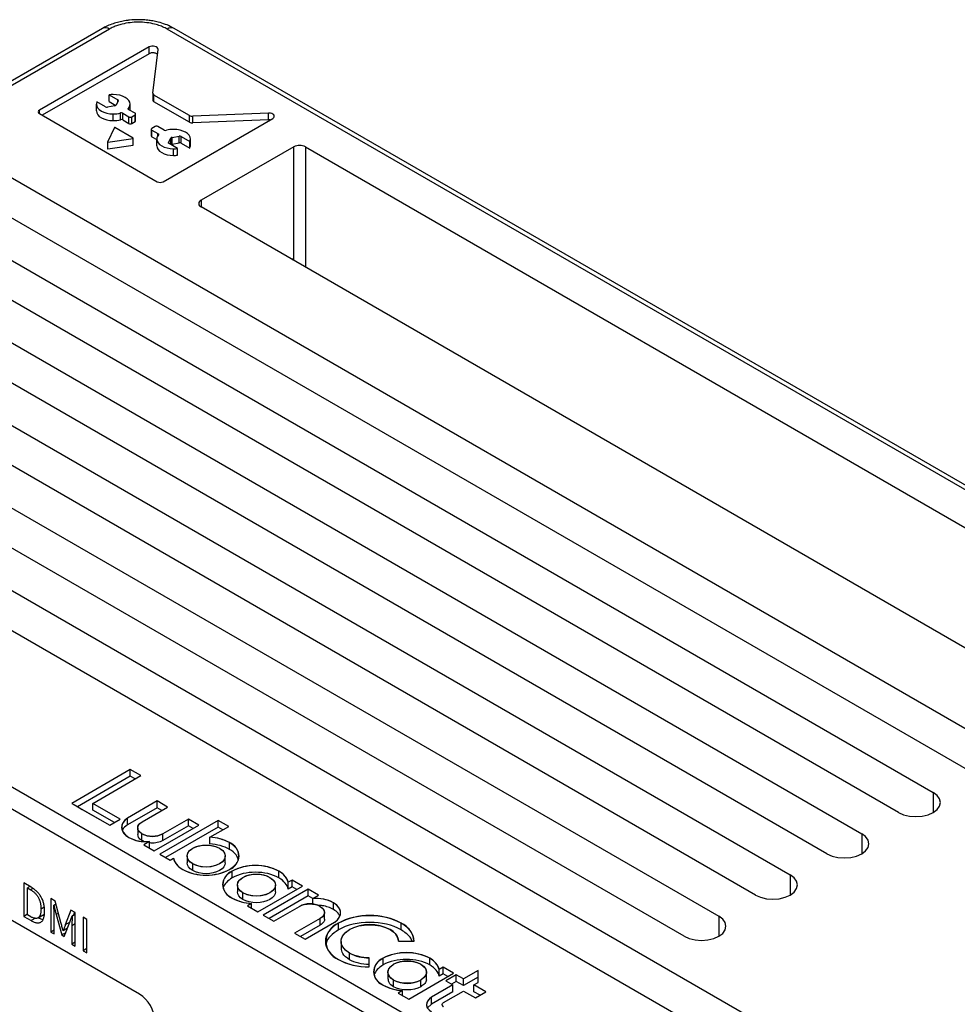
# Model space of a CAD drawing. Header units: millimetres. Extents: x 39 to 249, y 20 to 314.
# Tile 7 of 9: x 184 to 218, y 173 to 210. Entities that reach past the tile are written whole.
import ezdxf

# ---------------------------------------------------------------- set-up
doc = ezdxf.new("R2010")
doc.units = ezdxf.units.MM

msp = doc.modelspace()

# ---------------------------------------------------------------- linework, layer by layer
at = {"color": 7, "linetype": 'Continuous', "lineweight": 25}
for p, q in [((187.1181, 209.2062), (180.6127, 205.4507)), ((187.3681, 209.1814), (180.8627, 205.4259)), ((239.2697, 180.4439), (189.4894, 209.1814)), ((239.5197, 180.4686), (189.7394, 209.2062)), ((188.8195, 208.5277), (184.8046, 206.2099)), ((188.8195, 208.2827), (188.8195, 208.5277)), ((188.9579, 206.8362), (189.1508, 208.4406)), ((188.8195, 208.2827), (184.9107, 206.0262)), ((187.3616, 206.7765), (187.6754, 206.5953)), ((187.3616, 206.5315), (187.3616, 206.7765)), ((187.3616, 206.5315), (187.6061, 206.3903)), ((187.6941, 206.552), (187.6142, 206.4006)), ((188.9575, 206.8302), (188.9575, 206.5852)), ((190.3018, 206.0183), (189.0015, 206.7689)), ((189.0015, 206.524), (189.0015, 206.7689)), ((186.8952, 206.1873), (186.8952, 206.4322)), ((187.2271, 206.3365), (186.9132, 206.5177)), ((187.5643, 206.3718), (187.302, 206.3257)), ((188.3073, 206.1011), (188.0803, 206.2321)), ((188.124, 206.2069), (188.124, 206.4322)), ((190.3018, 205.7733), (189.0015, 206.524)), ((184.8046, 206.0874), (189.1212, 203.5955)), ((187.5096, 205.8326), (187.5096, 206.0775)), ((187.7712, 205.8663), (187.7712, 206.1113)), ((187.8563, 206.1028), (188.0832, 205.9717)), ((187.8563, 205.8578), (187.8563, 206.1028)), ((187.8563, 205.8578), (188.0832, 205.7268)), ((188.0832, 205.7268), (188.0832, 205.9717)), ((188.1893, 205.9717), (188.3073, 206.0398)), ((188.1893, 205.7268), (188.1893, 205.9717)), ((188.3073, 205.7949), (188.3073, 206.0398)), ((188.3293, 205.8255), (188.3293, 206.0704)), ((189.3333, 203.5955), (193.3483, 205.9133)), ((190.3018, 205.7733), (190.3018, 206.0183)), ((193.1975, 206.1045), (190.4182, 205.9931)), ((190.4182, 205.7482), (190.4182, 205.9931)), ((193.1975, 205.8595), (190.4182, 205.7482)), ((193.1975, 205.8595), (193.1975, 206.1045)), ((193.2506, 205.8569), (193.1975, 205.8595)), ((187.5509, 205.5753), (187.3043, 205.0438)), ((188.2374, 205.1882), (187.5635, 205.5772)), ((188.1893, 205.7268), (188.3073, 205.7949)), ((188.8988, 205.5188), (188.8988, 205.2739)), ((189.0388, 205.6175), (188.9208, 205.5494)), ((188.9208, 205.4882), (189.1478, 205.3572)), ((188.9208, 205.2432), (188.9208, 205.4882)), ((189.3718, 205.4865), (189.1449, 205.6175)), ((180.8627, 205.4259), (220.1425, 182.7502)), ((187.3135, 205.0385), (188.2341, 205.1809)), ((188.2341, 204.936), (188.2341, 205.1809)), ((188.2396, 204.9401), (188.2396, 205.1851)), ((188.9208, 205.2432), (189.1041, 205.1375)), ((189.1041, 204.9121), (189.1041, 205.157)), ((189.5339, 205.0372), (189.6139, 205.1886)), ((189.6638, 205.2174), (189.926, 205.2636)), ((189.6638, 204.9725), (189.6638, 205.2174)), ((189.926, 205.0186), (189.926, 205.2636)), ((190.0009, 205.2528), (190.3148, 205.0716)), ((190.0009, 205.0078), (190.0009, 205.2528)), ((190.3329, 204.9121), (190.3329, 205.157)), ((187.304, 205.0427), (187.304, 204.7977)), ((187.3135, 204.7936), (187.3135, 205.0385)), ((187.3135, 204.7936), (188.2341, 204.936)), ((189.8665, 204.8128), (189.5526, 204.994)), ((189.6638, 204.9725), (189.926, 205.0186)), ((189.7185, 204.5574), (189.7185, 204.8023)), ((189.8665, 204.5678), (189.8665, 204.8128)), ((190.0009, 205.0078), (190.3148, 204.8266)), ((190.3148, 204.8266), (190.3148, 205.0716)), ((194.1209, 204.8749), (190.7268, 202.9155)), ((194.1209, 200.7922), (194.1209, 204.8749)), ((194.5452, 204.8749), (231.0319, 183.8115)), ((218.8697, 182.0154), (179.5899, 204.6912)), ((178.2464, 203.9156), (217.5262, 181.2399)), ((216.2534, 180.5051), (176.9736, 203.1808)), ((227.2135, 181.6072), (190.7268, 202.6706)), ((175.6301, 202.4052), (214.9099, 179.7295)), ((213.6371, 178.9947), (174.3573, 201.6705)), ((173.0138, 200.8949), (212.2936, 178.2191)), ((194.0508, 200.7517), (194.1209, 200.7922)), ((194.1209, 200.7112), (194.1209, 200.7922)), ((211.0208, 177.4844), (171.741, 200.1601)), ((170.3975, 199.3845), (209.6773, 176.7088)), ((208.4045, 175.974), (169.1247, 198.6498)), ((167.7812, 197.8742), (219.6828, 167.912)), ((218.41, 167.1772), (166.5084, 197.1394)), ((162.6193, 193.6697), (212.3996, 164.9321)), ((212.0461, 164.3197), (162.2658, 193.0573)), ((188.135, 182.0765), (185.9922, 180.8395)), ((188.5185, 181.8551), (188.135, 182.0765)), ((188.135, 181.8315), (188.135, 182.0765)), ((188.135, 181.8315), (186.2044, 180.717)), ((186.7593, 180.8395), (188.5185, 181.8551)), ((188.3064, 181.7326), (188.135, 181.8315)), ((185.9922, 180.8395), (187.3793, 180.0388)), ((187.7628, 180.2602), (186.7593, 180.8395)), ((186.7593, 180.5946), (186.7593, 180.8395)), ((187.5507, 180.1377), (186.7593, 180.5946)), ((189.1171, 180.9263), (188.0352, 180.3018)), ((189.1171, 180.6814), (188.0352, 180.0568)), ((188.5626, 180.1631), (189.5009, 180.7048)), ((189.5009, 180.7048), (189.1171, 180.9263)), ((189.1171, 180.6814), (189.1171, 180.9263)), ((189.2888, 180.5823), (189.1171, 180.6814)), ((187.3793, 180.0388), (187.7628, 180.2602)), ((188.032, 180.0545), (188.032, 180.2994)), ((188.0352, 180.0568), (188.0352, 180.3018)), ((191.3538, 180.2183), (189.211, 178.9813)), ((190.2633, 180.2647), (189.3249, 179.723)), ((190.6467, 180.0434), (190.2633, 180.2647)), ((190.2633, 180.0197), (190.2633, 180.2647)), ((191.7373, 179.9969), (191.3538, 180.2183)), ((191.3538, 179.9734), (191.3538, 180.2183)), ((188.4046, 179.9428), (188.4046, 179.6979)), ((189.0074, 179.097), (190.6467, 180.0434)), ((190.2633, 180.0197), (189.3249, 179.478)), ((191.3538, 179.9734), (189.4232, 178.8589)), ((190.4345, 179.9209), (190.2633, 180.0197)), ((191.05, 179.6001), (191.7373, 179.9969)), ((191.5252, 179.8744), (191.3538, 179.9734)), ((188.5622, 179.478), (188.5622, 179.723)), ((189.3249, 179.478), (189.3249, 179.723)), ((191.05, 179.3551), (191.05, 179.6001)), ((188.6314, 179.4501), (188.5622, 179.478)), ((188.8378, 179.4418), (188.624, 179.3184)), ((188.624, 179.3184), (189.0074, 179.097)), ((188.8378, 179.1968), (188.8362, 179.1959)), ((188.8378, 179.1968), (188.8378, 179.4418)), ((191.7634, 179.1561), (191.7634, 179.4011)), ((189.211, 178.9813), (189.5946, 178.7599)), ((189.5946, 178.7599), (189.714, 178.8289)), ((190.2132, 178.9096), (190.2132, 178.6647)), ((191.607, 178.6647), (191.607, 178.9097)), ((190.4174, 178.3802), (190.4174, 178.6251)), ((191.8644, 178.1137), (191.8644, 178.3587)), ((193.5691, 178.1137), (193.5691, 178.3587)), ((188.4711, 173.8547), (181.2445, 178.0266)), ((184.4994, 177.7732), (184.2334, 177.927)), ((184.2334, 177.927), (184.2334, 176.7037)), ((184.4584, 177.7969), (184.3662, 177.7436)), ((184.3662, 177.7436), (184.4877, 177.6735)), ((184.3662, 176.7619), (184.3662, 177.7436)), ((184.4455, 177.8044), (184.4455, 177.7894)), ((184.5714, 177.7218), (184.4877, 177.6735)), ((192.0538, 177.8471), (192.0538, 177.6021)), ((192.8029, 176.8655), (194.4422, 177.8119)), ((194.6431, 177.6959), (193.0038, 176.7496)), ((193.4476, 177.6022), (193.4476, 177.8471)), ((194.0587, 178.0333), (193.9133, 177.9493)), ((193.9133, 177.7044), (193.9133, 177.9493)), ((194.0587, 177.7883), (193.9133, 177.7044)), ((194.4422, 177.8119), (194.0587, 178.0333)), ((194.0587, 177.7883), (194.0587, 178.0333)), ((194.2301, 177.6894), (194.0587, 177.7883)), ((195.0265, 177.4746), (194.6431, 177.6959)), ((194.6431, 177.4509), (194.6431, 177.6959)), ((185.3889, 177.2599), (185.2285, 177.3526)), ((185.2285, 177.3526), (185.2285, 176.1277)), ((192.2579, 177.3177), (192.2579, 177.5626)), ((194.6431, 177.4509), (193.216, 176.6271)), ((194.8144, 177.3521), (194.6431, 177.4509)), ((194.8126, 177.3511), (195.0265, 177.4746)), ((194.8126, 177.1511), (194.8126, 177.3511)), ((184.9813, 177.0348), (184.8652, 176.9678)), ((185.4163, 177.1568), (185.3321, 177.1081)), ((185.3321, 177.1081), (185.3379, 177.105)), ((185.4178, 177.1512), (185.3379, 177.105)), ((185.3379, 177.105), (185.4227, 176.7745)), ((185.5957, 176.4823), (185.3889, 177.2599)), ((192.5735, 177.1759), (192.4194, 177.0869)), ((192.4194, 177.0869), (192.8029, 176.8655)), ((192.5735, 176.998), (192.5735, 177.1759)), ((193.3872, 176.5282), (194.3256, 177.0699)), ((195.5681, 176.9573), (195.5681, 177.2023)), ((184.3662, 176.7803), (184.2334, 176.7037)), ((184.2334, 176.7037), (184.5052, 176.5467)), ((184.4876, 176.6918), (184.3662, 176.7619)), ((184.6606, 176.6364), (184.5052, 176.5467)), ((184.755, 176.6469), (184.9672, 176.7693)), ((184.7645, 176.6524), (184.934, 176.5919)), ((185.3478, 176.0589), (185.3478, 176.7351)), ((185.5053, 176.8222), (185.4227, 176.7745)), ((185.4227, 176.7745), (185.6266, 176.0221)), ((185.9583, 176.9312), (185.7528, 176.3916)), ((185.9216, 176.4864), (186.0059, 176.7193)), ((186.1143, 176.8412), (185.9583, 176.9312)), ((186.1143, 176.7819), (186.0059, 176.7193)), ((186.0059, 176.7193), (186.0114, 176.7162)), ((186.1143, 176.7756), (186.0114, 176.7162)), ((186.094, 176.8529), (186.0536, 176.7468)), ((186.1143, 175.6164), (186.1143, 176.8412)), ((186.5446, 176.5928), (186.4118, 176.6694)), ((186.4118, 176.6694), (186.4118, 175.4446)), ((193.0038, 176.7496), (193.3872, 176.5282)), ((195.0879, 176.6299), (194.1495, 176.0881)), ((195.0879, 176.3849), (195.0879, 176.6299)), ((195.2459, 176.6051), (195.2459, 176.8501)), ((185.8345, 176.2656), (185.6794, 176.1761)), ((185.7176, 175.9696), (185.9216, 176.4864)), ((185.9228, 176.4898), (185.7528, 176.3916)), ((185.8098, 176.2514), (185.8176, 176.2228)), ((185.9948, 176.3614), (185.995, 175.6853)), ((186.5446, 175.3679), (186.5446, 176.5928)), ((195.0879, 176.3849), (194.3617, 175.9657)), ((194.5333, 175.8666), (195.6152, 176.4911)), ((195.751, 176.2079), (195.751, 176.4529)), ((198.0506, 176.2079), (198.0506, 176.4529)), ((185.3478, 176.1966), (185.2285, 176.1277)), ((185.2285, 176.1277), (185.3478, 176.0589)), ((185.7713, 176.1056), (185.6266, 176.0221)), ((185.6266, 176.0221), (185.7176, 175.9696)), ((185.6794, 176.1761), (185.6721, 176.1803)), ((194.1495, 176.0881), (194.5333, 175.8666)), ((186.1143, 175.7542), (185.995, 175.6853)), ((185.995, 175.6853), (186.1143, 175.6164)), ((195.8501, 175.7891), (195.8501, 175.5441)), ((197.9505, 175.8007), (198.5264, 175.8007)), ((186.5446, 175.5213), (186.4118, 175.4446)), ((186.4118, 175.4446), (186.5446, 175.3679)), ((196.1575, 175.115), (196.1575, 175.36)), ((196.8808, 174.8506), (196.8808, 175.1831)), ((196.8808, 174.9382), (196.8808, 175.1831)), ((197.3901, 174.9239), (197.3901, 175.1689)), ((199.0947, 174.9239), (199.0947, 175.1689)), ((196.8808, 174.8506), (196.8808, 174.9382)), ((199.5843, 174.8434), (199.4389, 174.7595)), ((199.9678, 174.622), (199.5843, 174.8434)), ((199.5843, 174.5985), (199.5843, 174.8434)), ((197.5673, 174.6601), (197.5673, 174.4152)), ((198.3285, 173.6757), (199.9678, 174.622)), ((198.9752, 174.4152), (198.9752, 174.6601)), ((199.4389, 174.5145), (199.4389, 174.7595)), ((199.5843, 174.5985), (199.4389, 174.5145)), ((199.7557, 174.4995), (199.5843, 174.5985)), ((200.0688, 174.5637), (199.6853, 174.3423)), ((200.3308, 174.4125), (200.0688, 174.5637)), ((200.0688, 174.3188), (200.0688, 174.5637)), ((200.8709, 174.7243), (200.3308, 174.4125)), ((200.8709, 174.4793), (200.3308, 174.1675)), ((200.8727, 174.7232), (200.8709, 174.7243)), ((200.8709, 174.4793), (200.8709, 174.7243)), ((200.8727, 174.4782), (200.8709, 174.4793)), ((200.8727, 174.2825), (200.8727, 174.7232)), ((200.8727, 174.4782), (200.8727, 174.7232)), ((200.8727, 174.2825), (200.8727, 174.4782)), ((197.7735, 174.1278), (197.7735, 174.3728)), ((198.7704, 174.3736), (198.7677, 174.372)), ((198.7677, 174.127), (198.7677, 174.372)), ((198.7704, 174.1286), (198.7677, 174.127)), ((198.7704, 174.1286), (198.7704, 174.3736)), ((199.9473, 174.1911), (199.165, 173.7395)), ((199.6853, 174.3423), (199.9473, 174.1911)), ((200.0688, 174.3188), (199.8975, 174.2198)), ((199.9473, 173.9461), (199.9473, 174.1911)), ((200.3308, 174.1675), (200.0688, 174.3188)), ((200.3308, 174.1675), (200.3308, 174.4125)), ((200.7143, 174.1911), (200.8727, 174.2825)), ((201.1515, 173.9387), (200.7143, 174.1911)), ((200.7143, 173.9461), (200.7143, 174.1911)), ((198.0992, 173.9861), (197.945, 173.8971)), ((197.945, 173.8971), (198.3285, 173.6757)), ((198.0992, 173.8081), (198.0992, 173.9861)), ((199.9473, 173.9461), (199.165, 173.4945)), ((199.165, 173.4945), (199.165, 173.7395)), ((199.6033, 173.5497), (200.3308, 173.9697)), ((200.3308, 173.9697), (200.768, 173.7173)), ((200.9393, 173.8162), (200.7143, 173.9461)), ((200.768, 173.7173), (201.1515, 173.9387)), ((199.165, 173.4945), (199.0147, 173.357))]:
    msp.add_line(p, q, dxfattribs=at)
at = {"color": 8, "linetype": 'Continuous', "lineweight": 25}
for p, q in [((187.6754, 206.5166), (187.6754, 206.5953)), ((184.8046, 206.0874), (184.8046, 206.2099)), ((188.0655, 206.2442), (188.0655, 206.2812)), ((189.1478, 205.2822), (189.1478, 205.3572)), ((189.6139, 204.9586), (189.6139, 205.1886)), ((189.5339, 205.012), (189.5339, 205.0372)), ((194.5452, 204.8749), (194.5452, 200.4663)), ((190.7268, 202.9155), (190.7268, 202.6706)), ((217.5262, 181.2399), (217.5262, 180.5051)), ((214.9099, 179.7295), (214.9099, 178.9947)), ((212.2936, 178.2191), (212.2936, 177.4844)), ((209.6773, 176.7088), (209.6773, 175.974)), ((186.1143, 176.4304), (185.9948, 176.3614))]:
    msp.add_line(p, q, dxfattribs=at)
at = {"color": 7, "linetype": 'Continuous'}
for p, q in [((188.135, 182.0765), (185.9922, 180.8395)), ((188.5185, 181.8551), (188.135, 182.0765)), ((186.7593, 180.8395), (188.5185, 181.8551)), ((185.9922, 180.8395), (186.1125, 180.7701)), ((186.1125, 180.7701), (186.3758, 180.6181)), ((186.3758, 180.6181), (187.3793, 180.0388)), ((187.7628, 180.2602), (186.7593, 180.8395)), ((189.1171, 180.9263), (188.0352, 180.3018)), ((188.5626, 180.1631), (189.5009, 180.7048)), ((189.5009, 180.7048), (189.1171, 180.9263)), ((187.3793, 180.0388), (187.7628, 180.2602)), ((191.3538, 180.2183), (189.211, 178.9813)), ((190.2633, 180.2647), (189.3249, 179.723)), ((190.6467, 180.0434), (190.2633, 180.2647)), ((191.7373, 179.9969), (191.3538, 180.2183)), ((189.0074, 179.097), (190.6467, 180.0434)), ((191.05, 179.6001), (191.7373, 179.9969)), ((188.8378, 179.4418), (188.624, 179.3184)), ((188.624, 179.3184), (189.0074, 179.097)), ((189.211, 178.9813), (189.5946, 178.7599)), ((189.5946, 178.7599), (189.714, 178.8289)), ((192.8029, 176.8655), (194.4422, 177.8119)), ((194.6431, 177.6959), (193.0038, 176.7496)), ((194.0587, 178.0333), (193.9133, 177.9493)), ((194.4422, 177.8119), (194.0587, 178.0333)), ((195.0265, 177.4746), (194.6431, 177.6959)), ((194.8126, 177.3511), (195.0265, 177.4746)), ((192.5735, 177.1759), (192.4194, 177.0869)), ((192.4194, 177.0869), (192.8029, 176.8655)), ((193.3872, 176.5282), (194.3256, 177.0699)), ((193.0038, 176.7496), (193.3872, 176.5282)), ((195.0879, 176.6299), (194.1495, 176.0881)), ((194.5333, 175.8666), (195.6152, 176.4911)), ((194.1495, 176.0881), (194.5333, 175.8666)), ((197.9505, 175.8007), (198.5264, 175.8007)), ((196.8808, 174.8506), (196.8808, 175.1831)), ((199.5843, 174.8434), (199.4389, 174.7595)), ((199.9678, 174.622), (199.5843, 174.8434)), ((198.3285, 173.6757), (199.9678, 174.622)), ((200.0688, 174.5637), (199.6853, 174.3423)), ((200.3308, 174.4125), (200.0688, 174.5637)), ((200.8709, 174.7243), (200.3308, 174.4125)), ((200.8727, 174.7232), (200.8709, 174.7243)), ((200.8727, 174.2825), (200.8727, 174.7232)), ((198.7704, 174.3736), (198.7677, 174.372)), ((199.9473, 174.1911), (199.165, 173.7395)), ((199.6853, 174.3423), (199.9473, 174.1911)), ((200.7143, 174.1911), (200.8727, 174.2825)), ((201.1515, 173.9387), (200.7143, 174.1911)), ((198.0992, 173.9861), (197.945, 173.8971)), ((197.945, 173.8971), (198.3285, 173.6757)), ((199.6033, 173.5497), (200.3308, 173.9697)), ((200.3308, 173.9697), (200.768, 173.7173)), ((200.768, 173.7173), (201.1515, 173.9387))]:
    msp.add_line(p, q, dxfattribs=at)
at = {"color": 7, "linetype": 'Continuous', "lineweight": 25, "flags": 128}
for points in [[(188.0803, 206.2321), (188.0728, 206.2371), (188.0668, 206.2428), (188.0623, 206.2489), (188.0595, 206.2553), (188.0584, 206.2619), (188.059, 206.2685), (188.0614, 206.275), (188.0655, 206.2812)], [(188.2341, 205.1809), (188.2359, 205.1813), (188.2374, 205.182), (188.2386, 205.1829), (188.2394, 205.184), (188.2396, 205.1851), (188.2394, 205.1862), (188.2386, 205.1873), (188.2374, 205.1882)], [(189.1478, 205.3572), (189.1552, 205.3521), (189.1613, 205.3465), (189.1658, 205.3404), (189.1686, 205.334), (189.1697, 205.3274), (189.1691, 205.3208), (189.1667, 205.3143), (189.1626, 205.3081)], [(187.3043, 205.0438), (187.304, 205.0427), (187.3043, 205.0416), (187.305, 205.0405), (187.3062, 205.0396), (187.3078, 205.0389), (187.3096, 205.0385), (187.3115, 205.0384), (187.3135, 205.0385)], [(187.304, 204.7977), (187.3043, 204.7966), (187.305, 204.7956), (187.3062, 204.7947), (187.3078, 204.794), (187.3096, 204.7936), (187.3115, 204.7934), (187.3135, 204.7936)], [(188.2341, 204.936), (188.2359, 204.9364), (188.2374, 204.9371), (188.2386, 204.938), (188.2394, 204.939), (188.2396, 204.9401)], [(216.2534, 180.5051), (216.4398, 180.4225), (216.6568, 180.3706), (216.8898, 180.3529), (217.1227, 180.3706), (217.3398, 180.4225), (217.5262, 180.5051), (217.6692, 180.6127), (217.7591, 180.738), (217.7898, 180.8725), (217.7591, 181.0069), (217.6692, 181.1323), (217.5262, 181.2399)], [(213.6371, 178.9947), (213.8235, 178.9122), (214.0405, 178.8603), (214.2735, 178.8426), (214.5064, 178.8603), (214.7235, 178.9122), (214.9099, 178.9947), (215.0529, 179.1023), (215.1428, 179.2276), (215.1735, 179.3621), (215.1428, 179.4966), (215.0529, 179.6219), (214.9099, 179.7295)], [(211.0208, 177.4844), (211.2072, 177.4018), (211.4242, 177.3499), (211.6572, 177.3322), (211.8901, 177.3499), (212.1072, 177.4018), (212.2936, 177.4844), (212.4366, 177.592), (212.5265, 177.7173), (212.5572, 177.8518), (212.5265, 177.9862), (212.4366, 178.1115), (212.2936, 178.2191)], [(208.4045, 175.974), (208.5909, 175.8915), (208.8079, 175.8396), (209.0409, 175.8219), (209.2738, 175.8396), (209.4909, 175.8915), (209.6773, 175.974), (209.8203, 176.0816), (209.9102, 176.2069), (209.9409, 176.3414), (209.9102, 176.4759), (209.8203, 176.6012), (209.6773, 176.7088)]]:
    msp.add_lwpolyline(points, dxfattribs=at)
at = {"color": 7, "linetype": 'Continuous', "flags": 128}
for points in [[(188.032, 180.2994), (187.9237, 180.2076), (187.8529, 180.1072), (187.8197, 180.0019), (187.824, 179.8951), (187.8688, 179.7857), (187.955, 179.6828), (188.0824, 179.5906)], [(188.0352, 180.3018), (188.0333, 180.3006), (188.032, 180.2994)], [(188.5622, 179.723), (188.4664, 179.7979), (188.4147, 179.8827), (188.4069, 179.9716), (188.4316, 180.0404), (188.4835, 180.1052), (188.5626, 180.1631)], [(190.4174, 178.6251), (190.304, 178.7109), (190.2359, 178.8076), (190.2132, 178.9096), (190.2359, 179.0117), (190.3039, 179.1083), (190.4173, 179.1941), (190.566, 179.2595), (190.7334, 179.2988), (190.9101, 179.3119), (191.0869, 179.2988), (191.2543, 179.2596), (191.4029, 179.1941)], [(191.4029, 179.1941), (191.5163, 179.1083), (191.5844, 179.0117), (191.607, 178.9096), (191.5843, 178.8076), (191.5163, 178.7109), (191.4029, 178.6251), (191.2543, 178.5597), (191.0869, 178.5204), (190.9101, 178.5073), (190.7333, 178.5204), (190.566, 178.5597), (190.4174, 178.6251)], [(192.2579, 177.5626), (192.1445, 177.6484), (192.0764, 177.745), (192.0538, 177.8471), (192.0764, 177.9492), (192.1445, 178.0458), (192.2579, 178.1316), (192.4065, 178.197), (192.5739, 178.2363), (192.7507, 178.2494), (192.9275, 178.2363), (193.0949, 178.1971), (193.2435, 178.1316)], [(193.2435, 178.1316), (193.3569, 178.0458), (193.4249, 177.9492), (193.4476, 177.8471), (193.4249, 177.7451), (193.3568, 177.6484), (193.2434, 177.5626), (193.0948, 177.4972), (192.9274, 177.4579), (192.7506, 177.4448), (192.5739, 177.4579), (192.4065, 177.4972), (192.2579, 177.5626)], [(195.0883, 177.0699), (195.184, 176.995), (195.2358, 176.9102), (195.2436, 176.8213), (195.2189, 176.7525), (195.167, 176.6877), (195.0879, 176.6299)], [(195.6185, 176.4935), (195.7268, 176.5853), (195.7976, 176.6857), (195.8308, 176.7911), (195.8265, 176.8978), (195.7816, 177.0072), (195.6955, 177.1101), (195.5681, 177.2023)], [(195.6152, 176.4911), (195.6172, 176.4924), (195.6185, 176.4935)], [(196.1575, 175.36), (196.0095, 175.4673), (195.9097, 175.5871), (195.858, 175.7147), (195.8546, 175.845), (195.9027, 175.9791), (196.0037, 176.1054), (196.1575, 176.2182)], [(197.7735, 174.3728), (197.6742, 174.4447), (197.6073, 174.5249), (197.5726, 174.6103), (197.5703, 174.6975), (197.6026, 174.7873), (197.6703, 174.8719), (197.7735, 174.9475)], [(198.769, 174.9475), (198.8682, 174.8757), (198.9351, 174.7956), (198.9698, 174.7104), (198.9723, 174.6233), (198.9404, 174.5336), (198.8731, 174.4491), (198.7704, 174.3736)], [(199.1649, 173.7395), (199.049, 173.6488), (198.9863, 173.5462), (198.9768, 173.4387), (199.0067, 173.3556), (199.0694, 173.2773), (199.165, 173.2073)], [(199.6033, 173.397), (199.5591, 173.4375), (199.5493, 173.4833), (199.5657, 173.5186), (199.6033, 173.5497)]]:
    msp.add_lwpolyline(points, dxfattribs=at)
at = {"color": 8, "linetype": 'Continuous', "lineweight": 25}
for centre, start, end in [((187.2216, 208.977), 54.38242, 114.30712), ((189.6358, 208.977), 65.69288, 125.61758)]:
    msp.add_arc(centre, 0.2515, start, end, dxfattribs=at)
at = {"color": 7, "linetype": 'Continuous', "lineweight": 25}
for centre, radius, start, end in [((187.509, 205.7394), 1.0475, 89.97056, 98.09474), ((187.6641, 206.5647), 0.0326, 337.15276, 69.64266), ((189.0316, 206.592), 0.0744, 185.21249, 246.10765), ((189.0301, 206.8352), 0.0722, 179.26963, 246.63136), ((184.8278, 206.1486), 0.0655, 110.78342, 249.21658), ((187.1108, 206.4312), 0.2157, 156.37088, 179.74014), ((187.2802, 206.4393), 0.1157, 242.70794, 280.88196), ((187.5581, 206.4403), 0.0687, 275.22913, 324.76662), ((187.8028, 205.9983), 0.1173, 62.90071, 105.63531), ((187.8028, 205.7534), 0.1173, 62.90071, 105.63531), ((188.1363, 206.0741), 0.1153, 242.60967, 297.39033), ((188.2957, 206.0704), 0.0327, 290.78342, 69.21658), ((188.2917, 205.8292), 0.0377, 294.37466, 354.3052), ((190.4049, 206.2136), 0.2209, 242.16589, 273.4554), ((187.5584, 205.5688), 0.00988, 58.81307, 138.773), ((188.1363, 205.8291), 0.1153, 242.60967, 297.39033), ((188.9324, 205.5188), 0.0327, 110.78342, 249.21658), ((189.0918, 205.5152), 0.1153, 62.60967, 117.39033), ((189.4253, 205.5909), 0.1173, 242.90067, 285.63367), ((190.4049, 205.9687), 0.2209, 242.16589, 273.4554), ((188.9364, 205.2776), 0.0377, 185.6948, 245.62534), ((189.67, 205.149), 0.0687, 95.22878, 144.76472), ((189.9479, 205.15), 0.1157, 62.70791, 100.88136), ((190.1168, 205.1581), 0.2161, 336.4056, 359.72359), ((189.564, 205.0246), 0.0326, 157.15006, 249.64295), ((189.6751, 204.8905), 0.0828, 97.8776, 129.92442), ((189.719, 205.8514), 1.0491, 269.97317, 278.08582), ((189.9479, 204.905), 0.1157, 62.70791, 100.88136), ((190.1168, 204.9131), 0.2161, 336.4056, 359.72359), ((194.3331, 204.4655), 0.4611, 62.60967, 117.39033), ((189.719, 205.6064), 1.0491, 269.97317, 278.08582), ((189.2273, 203.8002), 0.2306, 242.60967, 297.39033), ((190.7733, 202.793), 0.131, 110.78342, 249.21658), ((187.8169, 172.832), 1.2141, 2.60548, 57.39452)]:
    msp.add_arc(centre, radius, start, end, dxfattribs=at)
at = {"color": 7, "linetype": 'Continuous'}
for centre, radius, start, end in [((188.7131, 180.8006), 1.3646, 242.46962, 275.24322), ((188.9435, 180.4463), 0.8177, 242.20053, 297.79951), ((190.9665, 177.9227), 1.6795, 61.67584, 87.15288), ((191.5769, 178.9091), 0.5262, 290.75767, 69.24207), ((190.3509, 179.0118), 0.6627, 196.02587, 243.83681), ((190.9111, 180.0602), 1.851, 242.5826, 297.41542), ((192.7167, 176.7155), 1.8511, 62.5842, 117.41589), ((192.0509, 177.8667), 0.5262, 110.76062, 249.24534), ((193.2757, 177.7627), 0.6643, 16.31964, 63.79431), ((192.6605, 178.8509), 1.6772, 241.66317, 267.0278), ((194.9373, 175.9923), 1.3645, 62.46891, 95.24284), ((194.7069, 176.3466), 0.8177, 62.20047, 117.79823), ((196.9008, 174.2467), 2.4878, 62.47225, 117.5282), ((196.0084, 175.7891), 0.7119, 111.19477, 248.80539), ((196.9008, 174.7944), 1.6061, 62.43325, 117.56694), ((197.7076, 175.703), 0.8246, 6.80114, 65.41781), ((197.4302, 175.74), 0.5238, 6.64801, 65.89973), ((196.8626, 176.6758), 1.4928, 241.81649, 270.69788), ((197.5765, 174.6768), 0.5262, 110.75451, 249.2409), ((198.2424, 173.5258), 1.851, 62.58311, 117.41726), ((198.8012, 174.5727), 0.6645, 16.32653, 63.79294), ((196.8501, 177.1857), 2.3352, 241.92081, 270.7516), ((198.2713, 173.9953), 1.0744, 62.39959, 117.59812), ((198.1861, 175.661), 1.6772, 241.66415, 267.0292), ((198.2713, 175.3252), 1.0747, 242.40586, 297.5042)]:
    msp.add_arc(centre, radius, start, end, dxfattribs=at)
at = {"color": 7, "linetype": 'Continuous', "lineweight": 25}
for points, knots in [([(188.4287, 209.5268), (188.3208, 209.5237), (188.1687, 209.5194), (187.9482, 209.4905), (187.7636, 209.4559), (187.5525, 209.3992), (187.3452, 209.3214), (187.1984, 209.2561), (187.1284, 209.2108), (187.1194, 209.205)], [0, 0, 0, 0, 0.2270225, 0.3200026, 0.4733309, 0.6311507, 0.7994432, 0.9741224, 1, 1, 1, 1]), ([(189.4894, 209.1814), (189.462, 209.1966), (189.4075, 209.2267), (189.3188, 209.2672), (189.2257, 209.3038), (189.1275, 209.3363), (188.9674, 209.3805), (188.7352, 209.4233), (188.4289, 209.4409), (188.1224, 209.4234), (187.8662, 209.3761), (187.6632, 209.3165), (187.5061, 209.2557), (187.4142, 209.2063), (187.3681, 209.1814)], [0, 0, 0, 0, 0.0482774, 0.0961591, 0.1439201, 0.1918374, 0.2401856, 0.370003, 0.5000481, 0.6298656, 0.7599108, 0.8401054, 0.919707, 1, 1, 1, 1]), ([(189.736, 209.2034), (189.7077, 209.2209), (189.6108, 209.2809), (189.4169, 209.3607), (189.1824, 209.4352), (188.9637, 209.4819), (188.76, 209.5112), (188.5838, 209.525), (188.4683, 209.5263), (188.4287, 209.5268)], [0, 0, 0, 0, 0.07992, 0.2728804, 0.4772372, 0.6270842, 0.7565369, 0.916627, 1, 1, 1, 1]), ([(189.1284, 208.2547), (189.1265, 208.2576), (189.1175, 208.2707), (189.0861, 208.2889), (189.0388, 208.3069), (188.9836, 208.3162), (188.9257, 208.3162), (188.8673, 208.3059), (188.8359, 208.2906), (188.8195, 208.2827)], [0, 0, 0, 0, 0.0437762, 0.1997463, 0.3543301, 0.5089137, 0.6648836, 0.8259708, 1, 1, 1, 1]), ([(188.032, 180.0545), (187.9494, 179.9943), (187.8596, 179.9289), (187.851, 179.8498), (187.8504, 179.8435)], [0, 0, 0, 0, 0.9206585, 1, 1, 1, 1]), ([(188.5622, 179.478), (188.5105, 179.5149), (188.4196, 179.5799), (188.4149, 179.6627), (188.4129, 179.6985)], [0, 0, 0, 0, 0.5677724, 1, 1, 1, 1]), ([(189.3249, 179.478), (189.2611, 179.4502), (189.1357, 179.3954), (188.9487, 179.3775), (188.8564, 179.3936), (188.8378, 179.3968)], [0, 0, 0, 0, 0.4525521, 0.8899922, 1, 1, 1, 1]), ([(190.4174, 178.6251), (190.1452, 178.7823), (190.1452, 179.037), (190.4173, 179.1941), (190.6895, 179.3512), (191.1308, 179.3512), (191.4029, 179.1941)], [0, 0, 0, 0, 1, 1, 1, 2, 2, 2, 2]), ([(191.4029, 179.1941), (191.6751, 179.037), (191.6751, 178.7823), (191.4029, 178.6251), (191.1307, 178.468), (190.6895, 178.468), (190.4174, 178.6251)], [2, 2, 2, 2, 3, 3, 3, 4, 4, 4, 4]), ([(192.0916, 178.7708), (192.0706, 178.8345), (192.0229, 178.9796), (191.8566, 179.0927), (191.7634, 179.1561)], [0, 0, 0, 0, 0.4395632, 1, 1, 1, 1]), ([(191.607, 178.6647), (191.607, 178.5617), (191.539, 178.4587), (191.4029, 178.3802), (191.1307, 178.2231), (190.6895, 178.2231), (190.4174, 178.3802)], [2.4999598, 2.4999598, 2.4999598, 2.4999598, 3, 3, 3, 4, 4, 4, 4]), ([(191.8644, 178.1137), (191.7848, 178.0603), (191.63, 177.9564), (191.5669, 177.8243), (191.5362, 177.76)], [0, 0, 0, 0, 0.5135663, 1, 1, 1, 1]), ([(192.2579, 177.5626), (191.9857, 177.7197), (191.9857, 177.9745), (192.2579, 178.1316), (192.53, 178.2887), (192.9713, 178.2887), (193.2435, 178.1316)], [0, 0, 0, 0, 1, 1, 1, 2, 2, 2, 2]), ([(193.2435, 178.1316), (193.5156, 177.9745), (193.5156, 177.7197), (193.2434, 177.5626), (192.9713, 177.4055), (192.53, 177.4055), (192.2579, 177.5626)], [2, 2, 2, 2, 3, 3, 3, 4, 4, 4, 4]), ([(184.998, 176.8912), (184.9975, 176.9154), (184.9965, 176.9624), (184.9907, 177.0331), (184.9806, 177.1015), (184.9671, 177.1676), (184.9495, 177.2313), (184.9277, 177.2928), (184.9023, 177.3519), (184.8727, 177.4086), (184.8396, 177.4631), (184.8022, 177.5148), (184.7612, 177.5644), (184.7162, 177.6114), (184.6673, 177.6557), (184.6148, 177.698), (184.5583, 177.7375), (184.5194, 177.7611), (184.4994, 177.7732)], [0, 0, 0, 0, 0.0758567, 0.1469019, 0.2141084, 0.2772915, 0.3375997, 0.3952122, 0.4511824, 0.5058485, 0.5604065, 0.6155427, 0.6721579, 0.731081, 0.7926773, 0.8576681, 0.9267024, 1, 1, 1, 1]), ([(184.4877, 177.6735), (184.503, 177.6641), (184.5327, 177.6459), (184.5758, 177.6149), (184.6159, 177.5819), (184.6532, 177.5466), (184.6874, 177.5091), (184.7188, 177.4696), (184.747, 177.4276), (184.7721, 177.3835), (184.7942, 177.3375), (184.8135, 177.2897), (184.8293, 177.2402), (184.8427, 177.189), (184.8529, 177.136), (184.8602, 177.0812), (184.8643, 177.0247), (184.8649, 176.9872), (184.8652, 176.9678)], [0, 0, 0, 0, 0.0710361, 0.1377313, 0.2008072, 0.2608414, 0.3185028, 0.3743787, 0.4293675, 0.4844404, 0.5401965, 0.5971301, 0.656081, 0.7176609, 0.7822781, 0.850725, 0.9230578, 1, 1, 1, 1]), ([(193.4476, 177.6022), (193.4476, 177.4992), (193.3795, 177.3962), (193.2434, 177.3177), (192.9713, 177.1606), (192.53, 177.1606), (192.2579, 177.3177)], [2.4999589, 2.4999589, 2.4999589, 2.4999589, 3, 3, 3, 4, 4, 4, 4]), ([(185.3478, 176.7351), (185.3476, 176.7492), (185.3472, 176.7782), (185.3463, 176.823), (185.3442, 176.8706), (185.342, 176.9197), (185.3395, 176.9691), (185.3369, 177.0173), (185.3347, 177.0633), (185.3329, 177.0934), (185.3321, 177.1081)], [0, 0, 0, 0, 0.1152325, 0.2371035, 0.3643958, 0.4977397, 0.6311218, 0.7598525, 0.8825624, 1, 1, 1, 1]), ([(195.5681, 176.9573), (195.5075, 176.9868), (195.3883, 177.0449), (195.1956, 177.0964), (195.0687, 177.0975), (195.019, 177.0979)], [0, 0, 0, 0, 0.3862281, 0.759687, 1, 1, 1, 1]), ([(184.8652, 176.9678), (184.8649, 176.9489), (184.8643, 176.9121), (184.8602, 176.8605), (184.8529, 176.8141), (184.8426, 176.7726), (184.8294, 176.7363), (184.8135, 176.7046), (184.7942, 176.6784), (184.7721, 176.6572), (184.747, 176.6414), (184.7188, 176.6312), (184.6875, 176.6269), (184.6532, 176.6285), (184.616, 176.6356), (184.5758, 176.6488), (184.5327, 176.6672), (184.503, 176.6834), (184.4876, 176.6918)], [0, 0, 0, 0, 0.076201, 0.1481403, 0.2162148, 0.2807934, 0.3426475, 0.4018646, 0.4593184, 0.5155407, 0.5710085, 0.6263033, 0.682546, 0.7401619, 0.8000715, 0.8628731, 0.9292455, 1, 1, 1, 1]), ([(184.5052, 176.5467), (184.5249, 176.536), (184.5631, 176.5153), (184.6185, 176.4916), (184.6703, 176.475), (184.7185, 176.4655), (184.7629, 176.4635), (184.8037, 176.4685), (184.8407, 176.4811), (184.8738, 176.5011), (184.9029, 176.5279), (184.9286, 176.5607), (184.95, 176.6003), (184.9674, 176.6461), (184.981, 176.6982), (184.9908, 176.7565), (184.9968, 176.8211), (184.9976, 176.8674), (184.998, 176.8912)], [0, 0, 0, 0, 0.0705168, 0.1372169, 0.2003729, 0.2608214, 0.3190029, 0.3755546, 0.4317657, 0.488147, 0.5451494, 0.6028708, 0.6622705, 0.723535, 0.7875322, 0.8547299, 0.9252564, 1, 1, 1, 1]), ([(186.0114, 176.7162), (186.0105, 176.7024), (186.0085, 176.6743), (186.0058, 176.6311), (186.0031, 176.586), (186.0004, 176.5396), (185.998, 176.4932), (185.9964, 176.4477), (185.995, 176.4042), (185.9948, 176.3754), (185.9948, 176.3614)], [0, 0, 0, 0, 0.1179874, 0.2406003, 0.3691816, 0.5024057, 0.6355502, 0.7626227, 0.8843314, 1, 1, 1, 1]), ([(195.8001, 176.7044), (195.7852, 176.7423), (195.7477, 176.8378), (195.6357, 176.9124), (195.5681, 176.9573)], [0, 0, 0, 0, 0.3966446, 1, 1, 1, 1]), ([(185.6721, 176.1803), (185.6591, 176.2307), (185.6331, 176.3315), (185.6082, 176.432), (185.5957, 176.4823)], [0, 0, 0, 0, 0.5003777, 1, 1, 1, 1]), ([(185.7528, 176.3916), (185.7406, 176.3556), (185.7162, 176.2837), (185.6916, 176.2119), (185.6794, 176.1761)], [0, 0, 0, 0, 0.5004785, 1, 1, 1, 1]), ([(195.2376, 176.6045), (195.2402, 176.5952), (195.2524, 176.5509), (195.2037, 176.4693), (195.127, 176.4134), (195.0879, 176.3849)], [0, 0, 0, 0, 0.1167241, 0.55049, 1, 1, 1, 1]), ([(195.751, 176.2079), (195.6478, 176.1356), (195.4451, 175.9935), (195.3062, 175.7957), (195.3008, 175.6843), (195.2997, 175.6635)], [0, 0, 0, 0, 0.45710952, 0.89852528, 1, 1, 1, 1]), ([(198.4577, 175.8007), (198.4331, 175.8489), (198.3552, 176.0017), (198.1743, 176.1241), (198.0506, 176.2079)], [0, 0, 0, 0, 0.31601483, 1, 1, 1, 1]), ([(196.1575, 175.115), (196.0568, 175.187), (195.8794, 175.3139), (195.8702, 175.4754), (195.8663, 175.5453)], [0, 0, 0, 0, 0.5674567, 1, 1, 1, 1]), ([(197.3901, 174.9239), (197.3105, 174.8705), (197.1556, 174.7665), (197.0925, 174.6344), (197.0619, 174.5701)], [0, 0, 0, 0, 0.513529, 1, 1, 1, 1]), ([(197.7735, 174.1278), (197.706, 174.176), (197.587, 174.261), (197.5808, 174.3692), (197.5781, 174.4159)], [0, 0, 0, 0, 0.5677384, 1, 1, 1, 1]), ([(198.9646, 174.4144), (198.9679, 174.4024), (198.9838, 174.345), (198.9207, 174.2388), (198.8211, 174.1658), (198.7704, 174.1286)], [0, 0, 0, 0, 0.1149394, 0.5496622, 1, 1, 1, 1])]:
    msp.add_open_spline(points, degree=3, knots=knots, dxfattribs=at)
for points in [[(189.1508, 208.4406), (189.1632, 208.5441), (188.9466, 208.601), (188.8195, 208.5277)], [(188.124, 206.4322), (188.124, 206.6281), (187.8489, 206.7869), (187.5096, 206.7869)], [(186.8952, 206.4322), (186.8952, 206.2363), (187.1702, 206.0775), (187.5096, 206.0775)], [(186.8952, 206.1873), (186.8952, 205.9914), (187.1702, 205.8326), (187.5096, 205.8326)], [(188.0655, 206.2812), (188.103, 206.327), (188.124, 206.3782), (188.124, 206.4322)], [(187.5096, 206.0775), (187.6032, 206.0775), (187.6918, 206.0897), (187.7712, 206.1113)], [(187.5096, 205.8326), (187.6032, 205.8326), (187.6918, 205.8447), (187.7712, 205.8663)], [(193.3483, 205.9133), (193.4753, 205.9866), (193.3767, 206.1117), (193.1975, 206.1045)], [(189.7185, 205.5118), (189.6249, 205.5118), (189.5362, 205.4996), (189.4569, 205.478)], [(190.3329, 205.157), (190.3329, 205.353), (190.0578, 205.5118), (189.7185, 205.5118)], [(189.1041, 205.157), (189.104, 204.9612), (189.3791, 204.8023), (189.7185, 204.8023)], [(189.1626, 205.3081), (189.1251, 205.2623), (189.1041, 205.2111), (189.1041, 205.157)], [(189.1041, 204.9121), (189.104, 204.7162), (189.3791, 204.5574), (189.7185, 204.5574)], [(188.032, 180.2994), (187.7295, 180.0938), (187.7458, 179.785), (188.0824, 179.5906)], [(188.0352, 180.3018), (188.034, 180.3011), (188.0328, 180.3004), (188.032, 180.2994)], [(188.0352, 180.0568), (188.034, 180.0561), (188.0328, 180.0554), (188.032, 180.0545)], [(188.5622, 179.723), (188.352, 179.8443), (188.352, 180.0415), (188.5626, 180.1631)], [(188.0824, 179.5906), (188.2885, 179.4716), (188.5695, 179.4221), (188.8378, 179.4418)], [(189.3249, 179.723), (189.1143, 179.6014), (188.7728, 179.6014), (188.5622, 179.723)], [(191.7634, 179.4011), (191.5634, 179.5165), (191.3106, 179.5828), (191.05, 179.6001)], [(191.7634, 179.1561), (191.5634, 179.2716), (191.3106, 179.3378), (191.05, 179.3551)], [(191.7634, 178.417), (192.2341, 178.6888), (192.2341, 179.1294), (191.7634, 179.4011)], [(189.714, 178.8289), (189.7441, 178.6784), (189.8588, 178.5325), (190.0587, 178.417)], [(190.0587, 178.417), (190.5295, 178.1453), (191.2927, 178.1453), (191.7634, 178.417)], [(190.4174, 178.3802), (190.2813, 178.4587), (190.2132, 178.5617), (190.2132, 178.6647)], [(193.5691, 178.3587), (193.0983, 178.6305), (192.3351, 178.6305), (191.8644, 178.3587)], [(191.8644, 178.3587), (191.3936, 178.087), (191.3937, 177.6464), (191.8644, 177.3746)], [(193.5691, 178.1137), (193.0983, 178.3855), (192.3351, 178.3855), (191.8644, 178.1137)], [(193.9133, 177.9493), (193.8825, 178.0989), (193.7679, 178.2439), (193.5691, 178.3587)], [(193.9133, 177.7044), (193.8825, 177.854), (193.7679, 177.9989), (193.5691, 178.1137)], [(191.8644, 177.3746), (192.0633, 177.2598), (192.3144, 177.1937), (192.5735, 177.1759)], [(192.2579, 177.3177), (192.1218, 177.3962), (192.0538, 177.4992), (192.0538, 177.6021)], [(195.5681, 177.2023), (195.3619, 177.3213), (195.081, 177.3708), (194.8126, 177.3511)], [(194.3256, 177.0699), (194.5362, 177.1915), (194.8777, 177.1915), (195.0883, 177.0699)], [(195.0883, 177.0699), (195.2985, 176.9486), (195.2985, 176.7514), (195.0879, 176.6299)], [(195.6185, 176.4935), (195.921, 176.6991), (195.9047, 177.008), (195.5681, 177.2023)], [(198.0506, 176.4529), (197.4156, 176.8195), (196.386, 176.8195), (195.751, 176.4529)], [(195.751, 176.4529), (195.1159, 176.0863), (195.1159, 175.4919), (195.751, 175.1253)], [(195.6152, 176.4911), (195.6165, 176.4918), (195.6177, 176.4925), (195.6185, 176.4935)], [(198.0506, 176.2079), (197.4156, 176.5745), (196.386, 176.5745), (195.751, 176.2079)], [(196.1575, 176.2182), (196.5674, 176.4547), (197.2342, 176.4548), (197.6441, 176.2182)], [(198.5264, 175.8007), (198.5214, 176.037), (198.363, 176.2725), (198.0506, 176.4529)], [(196.1575, 175.36), (195.7477, 175.5966), (195.7477, 175.9816), (196.1575, 176.2182)], [(197.6441, 176.2182), (197.8439, 176.1028), (197.9455, 175.9522), (197.9505, 175.8007)], [(196.8808, 175.1831), (196.6183, 175.186), (196.3573, 175.2447), (196.1575, 175.36)], [(197.3901, 175.1689), (196.9193, 174.8971), (196.9193, 174.4565), (197.39, 174.1848)], [(199.0947, 175.1689), (198.6239, 175.4406), (197.8608, 175.4406), (197.3901, 175.1689)], [(199.0947, 174.9239), (198.6239, 175.1956), (197.8608, 175.1956), (197.3901, 174.9239)], [(199.4389, 174.7595), (199.408, 174.9091), (199.2935, 175.054), (199.0947, 175.1689)], [(195.751, 175.1253), (196.0634, 174.9449), (196.4713, 174.8535), (196.8808, 174.8506)], [(196.8808, 174.9382), (196.6183, 174.941), (196.3573, 174.9997), (196.1575, 175.115)], [(197.7735, 174.3728), (197.4986, 174.5315), (197.4986, 174.7888), (197.7735, 174.9475)], [(197.7735, 174.9475), (198.0484, 175.1062), (198.4941, 175.1062), (198.769, 174.9475)], [(198.769, 174.9475), (199.0435, 174.789), (199.0439, 174.5323), (198.7704, 174.3736)], [(199.4389, 174.5145), (199.408, 174.6641), (199.2935, 174.8091), (199.0947, 174.9239)], [(197.39, 174.1848), (197.5889, 174.07), (197.84, 174.0039), (198.0992, 173.9861)], [(198.7677, 174.372), (198.4926, 174.2141), (198.048, 174.2143), (197.7735, 174.3728)], [(198.7677, 174.127), (198.4926, 173.9691), (198.048, 173.9694), (197.7735, 174.1278)], [(199.165, 173.7395), (198.9104, 173.5925), (198.9104, 173.3542), (199.165, 173.2073)], [(199.6033, 173.397), (199.5303, 173.4392), (199.5303, 173.5076), (199.6033, 173.5497)]]:
    msp.add_open_spline(points, degree=3, dxfattribs=at)

doc.saveas('drawing.dxf')
